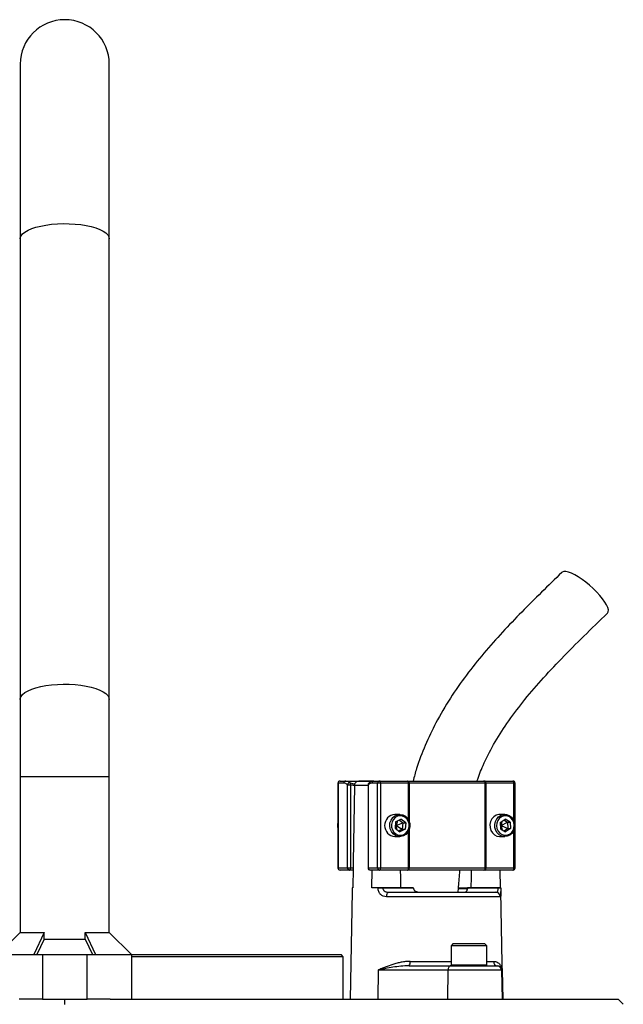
# Model space of a CAD drawing. Header units: millimetres. Extents: x 2565 to 4379, y 782 to 6178.
# Tile 10 of 10: x 3301 to 3843, y 5293 to 6178. Entities that reach past the tile are written whole.
import ezdxf

# ---------------------------------------------------------------- set-up
doc = ezdxf.new("R2010")
doc.units = ezdxf.units.MM
doc.header["$LTSCALE"] = 2

msp = doc.modelspace()

# ---------------------------------------------------------------- linework, layer by layer
at = {"color": 7, "linetype": 'Continuous', "lineweight": 25}
for p, q in [((3301.54, 6137.92), (3301.54, 5980.89)), ((3381.54, 5980.89), (3381.54, 6137.92)), ((3301.54, 5980.89), (3301.54, 5567.06)), ((3381.54, 5567.06), (3381.54, 5980.89)), ((3301.54, 5567.06), (3301.54, 5497.92)), ((3381.54, 5497.92), (3381.54, 5567.06)), ((3301.54, 5497.92), (3301.54, 5357.72)), ((3381.54, 5357.72), (3381.54, 5497.92)), ((3588.73, 5493.92), (3593.84, 5493.92)), ((3593.84, 5493.92), (3619.12, 5493.92)), ((3618.69, 5493.92), (3605.54, 5493.92)), ((3619.12, 5493.92), (3624.23, 5493.92)), ((3624.23, 5493.92), (3649.32, 5493.92)), ((3649.32, 5493.92), (3650.51, 5493.92)), ((3650.51, 5493.92), (3717.74, 5493.92)), ((3717.74, 5493.92), (3718.77, 5493.92)), ((3718.77, 5493.92), (3743.86, 5493.92)), ((3586.73, 5491.92), (3586.73, 5415.92)), ((3586.92, 5491.92), (3586.92, 5415.92)), ((3592.03, 5491.92), (3586.92, 5491.92)), ((3595.37, 5415.92), (3595.37, 5490.52)), ((3595.37, 5490.52), (3598.03, 5490.52)), ((3598.03, 5490.52), (3598.03, 5415.92)), ((3601.73, 5489.99), (3601.72, 5489.57)), ((3613.78, 5490.52), (3613.78, 5415.92)), ((3613.96, 5490.52), (3613.96, 5415.92)), ((3622.42, 5491.92), (3617.3, 5491.92)), ((3625.07, 5491.92), (3622.42, 5491.92)), ((3622.42, 5415.92), (3622.42, 5491.92)), ((3625.07, 5491.92), (3625.07, 5415.92)), ((3650.17, 5491.92), (3625.07, 5491.92)), ((3650.76, 5491.92), (3650.17, 5491.92)), ((3719.1, 5491.92), (3650.76, 5491.92)), ((3719.1, 5415.92), (3719.1, 5491.92)), ((3719.62, 5491.92), (3719.1, 5491.92)), ((3719.62, 5491.92), (3719.62, 5415.92)), ((3744.71, 5491.92), (3719.62, 5491.92)), ((3745.86, 5415.92), (3745.86, 5491.92)), ((3642.33, 5463.92), (3637.97, 5463.92)), ((3638.59, 5457.3), (3643.37, 5459.66)), ((3640.38, 5458.19), (3639.08, 5453.92)), ((3641.8, 5458.89), (3645.07, 5456.28)), ((3647.61, 5456.28), (3643.37, 5459.66)), ((3736.58, 5463.92), (3732.23, 5463.92)), ((3732.46, 5456.61), (3736.88, 5459.69)), ((3735.73, 5458.89), (3738.98, 5457)), ((3741.51, 5457), (3736.88, 5459.69)), ((3638.59, 5457.3), (3638.06, 5451.56)), ((3638.06, 5451.56), (3642.3, 5448.18)), ((3638.23, 5453.36), (3639.08, 5453.92)), ((3638.35, 5454.73), (3639.08, 5453.92)), ((3639.08, 5453.92), (3645.07, 5456.28)), ((3639.08, 5453.92), (3639.5, 5450.41)), ((3639.08, 5453.92), (3644.54, 5450.54)), ((3644.54, 5450.54), (3641.33, 5448.95)), ((3647.07, 5450.54), (3642.3, 5448.18)), ((3645.07, 5456.28), (3644.54, 5450.54)), ((3644.54, 5450.54), (3647.07, 5450.54)), ((3645.07, 5456.28), (3647.61, 5456.28)), ((3647.61, 5456.28), (3647.07, 5450.54)), ((3732.46, 5456.61), (3732.67, 5450.84)), ((3732.53, 5454.55), (3733.33, 5453.92)), ((3732.58, 5453.2), (3733.33, 5453.92)), ((3732.67, 5450.84), (3737.3, 5448.15)), ((3733.99, 5457.68), (3733.33, 5453.92)), ((3733.33, 5453.92), (3738.98, 5457)), ((3733.33, 5453.92), (3734.34, 5449.87)), ((3733.33, 5453.92), (3739.19, 5451.23)), ((3739.19, 5451.23), (3735.91, 5448.95)), ((3741.72, 5451.23), (3737.3, 5448.15)), ((3738.98, 5457), (3741.51, 5457)), ((3738.98, 5457), (3739.19, 5451.23)), ((3739.19, 5451.23), (3741.72, 5451.23)), ((3741.51, 5457), (3741.72, 5451.23)), ((3637.97, 5443.92), (3642.33, 5443.92)), ((3732.23, 5443.92), (3736.58, 5443.92)), ((3586.92, 5415.92), (3595.37, 5415.92)), ((3595.37, 5415.92), (3598.03, 5415.92)), ((3598.03, 5415.92), (3600.5, 5415.92)), ((3600.5, 5415.92), (3600.2, 5397.92)), ((3613.96, 5415.92), (3622.42, 5415.92)), ((3622.42, 5415.92), (3625.07, 5415.92)), ((3625.07, 5415.92), (3650.17, 5415.92)), ((3650.17, 5415.92), (3650.76, 5415.92)), ((3650.76, 5415.92), (3719.1, 5415.92)), ((3719.1, 5415.92), (3719.62, 5415.92)), ((3719.62, 5415.92), (3744.71, 5415.92)), ((3597.18, 5413.92), (3588.73, 5413.92)), ((3600.46, 5413.92), (3597.18, 5413.92)), ((3624.23, 5413.92), (3615.78, 5413.92)), ((3617.1, 5397.92), (3617.37, 5413.92)), ((3649.32, 5413.92), (3624.23, 5413.92)), ((3650.51, 5413.92), (3649.32, 5413.92)), ((3717.74, 5413.92), (3650.51, 5413.92)), ((3718.77, 5413.92), (3717.74, 5413.92)), ((3743.86, 5413.92), (3718.77, 5413.92)), ((3732.13, 5413.92), (3732.39, 5397.92)), ((3599.63, 5397.92), (3599.62, 5397.85)), ((3600.2, 5397.92), (3599.63, 5397.92)), ((3622.71, 5397.92), (3617.1, 5397.92)), ((3622.71, 5397.85), (3622.71, 5397.92)), ((3627.02, 5397.92), (3627.02, 5397.85)), ((3654.43, 5397.92), (3627.02, 5397.92)), ((3627.02, 5397.85), (3654.44, 5397.85)), ((3654.43, 5397.92), (3654.44, 5397.85)), ((3703.26, 5397.18), (3695.19, 5397.18)), ((3703.24, 5397.85), (3703.24, 5397.92)), ((3730.66, 5397.92), (3703.24, 5397.92)), ((3703.24, 5397.85), (3730.66, 5397.85)), ((3730.66, 5397.85), (3730.66, 5397.92)), ((3732.97, 5397.85), (3732.96, 5397.92)), ((3599.56, 5394.63), (3597.87, 5297.92)), ((3732.55, 5389.99), (3630.32, 5389.99)), ((3632.47, 5393.92), (3728.58, 5393.92)), ((3676.34, 5394.17), (3676.34, 5393.92)), ((3681.59, 5393.92), (3681.59, 5394.17)), ((3684.25, 5394.17), (3684.25, 5393.92)), ((3687.3, 5394.17), (3687.3, 5393.92)), ((3691.93, 5393.92), (3691.93, 5394.17)), ((3734.72, 5297.92), (3733.03, 5394.63)), ((3301.54, 5357.72), (3281.74, 5337.92)), ((3301.54, 5357.72), (3323.07, 5357.72)), ((3323.07, 5357.72), (3313.92, 5337.92)), ((3323.07, 5351.92), (3323.07, 5357.72)), ((3360.01, 5357.72), (3369.15, 5337.92)), ((3360.01, 5351.92), (3360.01, 5357.72)), ((3360.01, 5357.72), (3381.54, 5357.72)), ((3401.33, 5337.92), (3381.54, 5357.72)), ((3323.07, 5351.92), (3316.6, 5337.92)), ((3323.07, 5351.92), (3360.01, 5351.92)), ((3360.01, 5351.92), (3366.47, 5337.92)), ((3690.33, 5347.92), (3688.33, 5345.92)), ((3688.33, 5345.92), (3688.33, 5328.72)), ((3711.09, 5345.92), (3688.33, 5345.92)), ((3690.33, 5347.92), (3710.25, 5347.92)), ((3710.25, 5347.92), (3718.33, 5347.92)), ((3720.33, 5345.92), (3711.09, 5345.92)), ((3720.33, 5345.92), (3718.33, 5347.92)), ((3720.33, 5328.72), (3720.33, 5345.92)), ((3281.54, 5337.92), (3321.54, 5337.92)), ((3321.54, 5337.92), (3321.54, 5297.92)), ((3321.54, 5337.92), (3361.54, 5337.92)), ((3361.54, 5297.92), (3361.54, 5337.92)), ((3361.54, 5337.92), (3401.54, 5337.92)), ((3401.33, 5337.92), (3589.54, 5337.92)), ((3401.54, 5337.92), (3401.54, 5297.92)), ((3591.54, 5335.92), (3401.54, 5335.92)), ((3591.54, 5335.92), (3589.54, 5337.92)), ((3591.54, 5297.92), (3591.54, 5335.92)), ((3650.66, 5327.92), (3688.13, 5327.92)), ((3688.13, 5327.92), (3729.74, 5327.92)), ((3729.74, 5327.92), (3730.05, 5327.92)), ((3622.94, 5323.99), (3622.65, 5297.92)), ((3685.58, 5323.99), (3622.94, 5323.99)), ((3685.58, 5323.99), (3685.28, 5297.92)), ((3733.74, 5323.99), (3685.58, 5323.99)), ((3733.74, 5323.99), (3734.19, 5297.92)), ((3734.26, 5323.99), (3733.74, 5323.99)), ((3734.26, 5323.99), (3734.71, 5297.92)), ((3321.54, 5297.92), (3300.66, 5297.92)), ((3321.54, 5297.92), (3361.54, 5297.92)), ((3341.54, 5293), (3341.54, 5297.92)), ((3382.41, 5297.92), (3361.54, 5297.92)), ((3382.41, 5297.92), (3838.38, 5297.92)), ((3842.96, 5293.34), (3838.38, 5297.92))]:
    msp.add_line(p, q, dxfattribs=at)
at = {"color": 8, "linetype": 'Continuous', "lineweight": 25}
for p, q in [((3301.54, 5497.92), (3381.54, 5497.92)), ((3586.92, 5491.92), (3586.73, 5491.92)), ((3597.81, 5492.36), (3601.96, 5491.15)), ((3613.78, 5489.99), (3601.73, 5489.99)), ((3613.78, 5490.52), (3613.96, 5490.52)), ((3650.17, 5458.94), (3650.17, 5491.92)), ((3650.76, 5491.92), (3650.76, 5457.58)), ((3744.71, 5458.35), (3744.71, 5491.92)), ((3745.86, 5491.92), (3744.71, 5491.92)), ((3650.76, 5450.26), (3650.76, 5415.92)), ((3744.71, 5415.92), (3744.71, 5449.49)), ((3650.17, 5415.92), (3650.17, 5448.9)), ((3586.73, 5415.92), (3586.92, 5415.92)), ((3613.78, 5415.92), (3613.96, 5415.92)), ((3744.71, 5415.92), (3745.86, 5415.92)), ((3695.09, 5397.85), (3703.13, 5397.85)), ((3651.53, 5331.85), (3688.33, 5331.85)), ((3688.33, 5328.72), (3711.09, 5328.72)), ((3711.09, 5328.72), (3720.33, 5328.72)), ((3720.33, 5331.85), (3726.5, 5331.85))]:
    msp.add_line(p, q, dxfattribs=at)
at = {"color": 8, "linetype": 'Continuous', "lineweight": 25, "flags": 128}
for points in [[(3301.54, 5980.89), (3301.62, 5981.82), (3302.34, 5983.65), (3303.75, 5985.43), (3305.83, 5987.13), (3308.56, 5988.72), (3311.87, 5990.17), (3315.71, 5991.45), (3320.01, 5992.55), (3324.7, 5993.44), (3329.68, 5994.1), (3334.88, 5994.53), (3340.2, 5994.71), (3345.54, 5994.65), (3350.81, 5994.34), (3355.91, 5993.8), (3360.76, 5993.02), (3365.26, 5992.02), (3369.34, 5990.83), (3372.93, 5989.46), (3375.95, 5987.94), (3378.36, 5986.29), (3380.11, 5984.55), (3381.18, 5982.74), (3381.54, 5980.89)], [(3301.54, 5567.06), (3301.62, 5567.99), (3302.34, 5569.82), (3303.75, 5571.6), (3305.83, 5573.3), (3308.56, 5574.89), (3311.87, 5576.34), (3315.71, 5577.62), (3320.01, 5578.72), (3324.7, 5579.61), (3329.68, 5580.27), (3334.88, 5580.7), (3340.2, 5580.88), (3345.54, 5580.82), (3350.81, 5580.52), (3355.91, 5579.97), (3360.76, 5579.19), (3365.26, 5578.2), (3369.34, 5577), (3372.93, 5575.63), (3375.95, 5574.11), (3378.36, 5572.46), (3380.11, 5570.72), (3381.18, 5568.91), (3381.54, 5567.06)]]:
    msp.add_lwpolyline(points, dxfattribs=at)
at = {"color": 7, "linetype": 'Continuous', "lineweight": 25, "flags": 128}
for points in [[(3828.77, 5644.66), (3828.89, 5644.79), (3829.48, 5646), (3829.53, 5647.65), (3829.02, 5649.69), (3827.97, 5652.08), (3826.41, 5654.74), (3824.38, 5657.62), (3821.93, 5660.64), (3819.13, 5663.72), (3816.05, 5666.78), (3812.76, 5669.74), (3809.35, 5672.52), (3805.92, 5675.05), (3802.55, 5677.27), (3799.32, 5679.13), (3796.33, 5680.56), (3793.64, 5681.53), (3791.33, 5682.03), (3789.46, 5682.03), (3788.08, 5681.53), (3787.7, 5681.23)], [(3625.07, 5491.92), (3625.06, 5492.31), (3625.01, 5492.69), (3624.93, 5493.03), (3624.83, 5493.34), (3624.7, 5493.58), (3624.55, 5493.77), (3624.39, 5493.88), (3624.23, 5493.92)], [(3650.17, 5491.92), (3650.15, 5492.31), (3650.1, 5492.69), (3650.02, 5493.03), (3649.92, 5493.34), (3649.79, 5493.58), (3649.64, 5493.77), (3649.49, 5493.88), (3649.32, 5493.92)], [(3719.62, 5491.92), (3719.6, 5492.31), (3719.55, 5492.69), (3719.47, 5493.03), (3719.37, 5493.34), (3719.24, 5493.58), (3719.09, 5493.77), (3718.93, 5493.88), (3718.77, 5493.92)], [(3744.71, 5491.92), (3744.69, 5492.31), (3744.64, 5492.69), (3744.56, 5493.03), (3744.46, 5493.34), (3744.33, 5493.58), (3744.18, 5493.77), (3744.03, 5493.88), (3743.86, 5493.92)], [(3601.72, 5489.57), (3600.58, 5421.16), (3600.5, 5415.92)], [(3651.34, 5452.9), (3650.76, 5450.26), (3649.55, 5447.88), (3647.81, 5445.96), (3645.65, 5444.62), (3643.26, 5443.97), (3640.79, 5444.07), (3638.44, 5444.89), (3636.37, 5446.38), (3634.75, 5448.43), (3633.69, 5450.89), (3633.27, 5453.58), (3633.52, 5456.29), (3634.43, 5458.82), (3635.92, 5460.99), (3637.88, 5462.64), (3640.18, 5463.64), (3642.63, 5463.92), (3645.07, 5463.45), (3647.29, 5462.28), (3649.16, 5460.5), (3650.51, 5458.22), (3651.26, 5455.62), (3651.34, 5452.9)], [(3650.77, 5453.02), (3650.68, 5455.53), (3649.95, 5457.9), (3648.64, 5459.95), (3646.87, 5461.51), (3644.77, 5462.46), (3642.51, 5462.71), (3640.28, 5462.26), (3638.25, 5461.12), (3636.6, 5459.41), (3635.45, 5457.25), (3634.9, 5454.82), (3634.99, 5452.32), (3635.72, 5449.94), (3637.02, 5447.89), (3638.8, 5446.33), (3640.9, 5445.38), (3643.16, 5445.13), (3645.39, 5445.59), (3647.41, 5446.72), (3649.07, 5448.43), (3650.22, 5450.59), (3650.77, 5453.02)], [(3732.23, 5463.92), (3731.25, 5463.86), (3728.86, 5463.2), (3726.71, 5461.86), (3724.98, 5459.92), (3723.78, 5457.54), (3723.21, 5454.89), (3723.31, 5452.17), (3724.07, 5449.58), (3725.43, 5447.31), (3727.3, 5445.53), (3729.53, 5444.37), (3731.97, 5443.93), (3732.23, 5443.92)], [(3745.64, 5454.32), (3745.4, 5451.61), (3744.51, 5449.07), (3743.03, 5446.89), (3741.07, 5445.23), (3738.78, 5444.22), (3736.32, 5443.93), (3733.89, 5444.37), (3731.65, 5445.53), (3729.78, 5447.31), (3728.42, 5449.58), (3727.66, 5452.17), (3727.56, 5454.89), (3728.13, 5457.54), (3729.33, 5459.92), (3731.07, 5461.86), (3733.21, 5463.2), (3735.61, 5463.86), (3738.07, 5463.78), (3740.43, 5462.98), (3742.5, 5461.49), (3744.13, 5459.45), (3745.21, 5457), (3745.64, 5454.32)], [(3745.06, 5454.27), (3744.65, 5456.73), (3743.62, 5458.97), (3742.07, 5460.79), (3740.11, 5462.06), (3737.91, 5462.67), (3735.64, 5462.58), (3733.49, 5461.78), (3731.63, 5460.34), (3730.21, 5458.38), (3729.35, 5456.06), (3729.12, 5453.57), (3729.53, 5451.11), (3730.56, 5448.87), (3732.11, 5447.05), (3734.07, 5445.78), (3736.27, 5445.17), (3738.54, 5445.27), (3740.69, 5446.07), (3742.55, 5447.5), (3743.96, 5449.46), (3744.83, 5451.78), (3745.06, 5454.27)], [(3597.18, 5413.92), (3597.35, 5413.96), (3597.5, 5414.07), (3597.65, 5414.26), (3597.78, 5414.51), (3597.88, 5414.81), (3597.96, 5415.16), (3598.01, 5415.53), (3598.03, 5415.92)], [(3624.23, 5413.92), (3624.39, 5413.96), (3624.55, 5414.07), (3624.7, 5414.26), (3624.83, 5414.51), (3624.93, 5414.81), (3625.01, 5415.16), (3625.06, 5415.53), (3625.07, 5415.92)], [(3649.32, 5413.92), (3649.49, 5413.96), (3649.64, 5414.07), (3649.79, 5414.26), (3649.92, 5414.51), (3650.02, 5414.81), (3650.1, 5415.16), (3650.15, 5415.53), (3650.17, 5415.92)], [(3718.77, 5413.92), (3718.93, 5413.96), (3719.09, 5414.07), (3719.24, 5414.26), (3719.37, 5414.51), (3719.47, 5414.81), (3719.55, 5415.16), (3719.6, 5415.53), (3719.62, 5415.92)], [(3743.86, 5413.92), (3744.03, 5413.96), (3744.18, 5414.07), (3744.33, 5414.26), (3744.46, 5414.51), (3744.56, 5414.81), (3744.64, 5415.16), (3744.69, 5415.53), (3744.71, 5415.92)], [(3643.28, 5397.92), (3643.11, 5407.45), (3642.99, 5413.92)], [(3706.51, 5413.92), (3706.39, 5407.45), (3706.22, 5397.92)], [(3632.47, 5393.92), (3632.06, 5393.85), (3631.66, 5393.62), (3631.29, 5393.26), (3630.96, 5392.77), (3630.69, 5392.18), (3630.49, 5391.5), (3630.36, 5390.76), (3630.32, 5389.99)], [(3688.13, 5327.92), (3687.63, 5327.85), (3687.16, 5327.62), (3686.72, 5327.26), (3686.34, 5326.77), (3686.02, 5326.18), (3685.78, 5325.5), (3685.63, 5324.76), (3685.58, 5323.99)]]:
    msp.add_lwpolyline(points, dxfattribs=at)
at = {"color": 7, "linetype": 'Continuous', "lineweight": 25}
for centre, radius, start, end in [((3341.54, 6137.92), 40, 0, 180), ((3588.73, 5491.92), 2, 90, 180), ((3588.83, 5492.01), 1.91, 92.95214, 182.67534), ((3593.94, 5492.01), 1.91, 92.95214, 182.67534), ((3619.21, 5492.01), 1.91, 92.95214, 182.67534), ((3624.33, 5492.01), 1.91, 92.95214, 182.67534), ((3646.58, 5492.41), 4.21, 353.28108, 21.00592), ((3717.35, 5492.19), 1.78, 351.28039, 77.10755), ((3743.86, 5491.92), 2, 0, 90), ((3597.52, 5490.21), 2.18, 82.46337, 171.74277), ((3595.81, 5491.19), 2.31, 343.11903, 30.46305), ((3615.78, 5490.52), 2, 130.9851, 180), ((3638.75, 5453.92), 10.03, 94.4393, 265.5607), ((3592.92, 5453.92), 6.57, 160.563, 199.437), ((3588.73, 5415.92), 2, 180, 270), ((3588.83, 5415.83), 1.91, 177.32466, 267.04786), ((3597.28, 5415.83), 1.91, 177.32466, 267.04786), ((3615.78, 5415.92), 2, 180, 270), ((3615.87, 5415.83), 1.91, 177.32466, 267.04786), ((3624.33, 5415.83), 1.91, 177.32466, 267.04786), ((3646.58, 5415.43), 4.21, 338.99408, 6.71892), ((3717.35, 5415.65), 1.78, 282.89245, 8.71961), ((3743.86, 5415.92), 2, 270, 0), ((3624.87, 5227.03), 170.84, 89.27819, 90.72181), ((3731.81, 5357.83), 40.04, 88.34797, 91.65203), ((3728.57, 5389.94), 3.98, 0.75453, 89.76371), ((3646.39, 5330.93), 5.23, 324.85873, 10.16071), ((3689.13, 5328.72), 0.8, 180, 270), ((3719.53, 5328.72), 0.8, 270, 360), ((3730.28, 5331.7), 3.79, 177.71317, 266.46523), ((3729.74, 5323.92), 4, 0.99939, 89.99942)]:
    msp.add_arc(centre, radius, start, end, dxfattribs=at)
at = {"color": 8, "linetype": 'Continuous', "lineweight": 25}
msp.add_arc((3615.57, 5490.83), 1.63, 133.5963, 190.8042, dxfattribs=at)
at = {"color": 7, "linetype": 'Continuous', "lineweight": 25}
for points, knots in [([(3787.7, 5681.23), (3781.64, 5675.34), (3769.57, 5663.63), (3751.74, 5645.87), (3734.42, 5627.74), (3717.73, 5609), (3701.96, 5589.31), (3687.44, 5568.46), (3675.01, 5547.33), (3664.93, 5526.19), (3658.14, 5508.65), (3655.27, 5497.69), (3654.28, 5493.92)], [0, 0, 0, 0, 0.11056, 0.219929, 0.328681, 0.437276, 0.545816, 0.654572, 0.763589, 0.858182, 0.951275, 1, 1, 1, 1]), ([(3711.58, 5493.92), (3713.32, 5498.58), (3717.53, 5509.92), (3726.58, 5527.26), (3738.57, 5546.28), (3752.89, 5565.4), (3769.33, 5584.72), (3787.71, 5604.32), (3807.74, 5624.33), (3821.65, 5637.78), (3828.77, 5644.66)], [0, 0, 0, 0, 0.075271, 0.182926, 0.298025, 0.421459, 0.553637, 0.694484, 0.84354, 1, 1, 1, 1]), ([(3593.84, 5493.92), (3594.52, 5493.92), (3595.19, 5493.79), (3596.52, 5493.27), (3597.17, 5492.88), (3597.81, 5492.36)], [0, 0, 0, 0, 0.5, 0.5, 1, 1, 1, 1]), ([(3601.73, 5489.99), (3601.73, 5490.26), (3601.76, 5490.53), (3601.87, 5491.06), (3601.95, 5491.31), (3602.27, 5492.04), (3602.57, 5492.48), (3603.12, 5493.02), (3603.31, 5493.18), (3603.73, 5493.45), (3603.96, 5493.57), (3604.42, 5493.75), (3604.65, 5493.82), (3605.14, 5493.9), (3605.38, 5493.92), (3605.63, 5493.92)], [0, 0, 0, 0, 0.125, 0.125, 0.25, 0.25, 0.5, 0.5, 0.625, 0.625, 0.75, 0.75, 0.875, 0.875, 1, 1, 1, 1]), ([(3619.09, 5493.9), (3619.01, 5493.91), (3618.28, 5493.96), (3616.91, 5493.57), (3615.45, 5492.9), (3614.71, 5492.18), (3614.49, 5491.97)], [0, 0, 0, 0, 0.050093, 0.43798, 0.830713, 1, 1, 1, 1]), ([(3595.37, 5490.52), (3594.83, 5490.99), (3594.28, 5491.34), (3593.17, 5491.8), (3592.6, 5491.92), (3592.03, 5491.92)], [0, 0, 0, 0, 0.5, 0.5, 1, 1, 1, 1]), ([(3617.3, 5491.92), (3616.73, 5491.92), (3616.16, 5491.8), (3615.05, 5491.33), (3614.5, 5490.99), (3613.96, 5490.52)], [0, 0, 0, 0, 0.5, 0.5, 1, 1, 1, 1]), ([(3694.7, 5393.92), (3694.83, 5395.62), (3695.31, 5401.99), (3695.83, 5408.69), (3696.33, 5413.69), (3696.37, 5414.02)], [0, 0, 0, 0, 0.252856, 0.951016, 1, 1, 1, 1]), ([(3599.62, 5397.85), (3599.61, 5397), (3599.58, 5395.83), (3599.57, 5394.88), (3599.56, 5394.63)], [0, 0, 0, 0, 0.733208, 1, 1, 1, 1]), ([(3622.71, 5397.92), (3623.01, 5397.92), (3623.33, 5397.92), (3624.03, 5397.92), (3624.4, 5397.92), (3625.15, 5397.92), (3625.54, 5397.92), (3626.3, 5397.92), (3626.67, 5397.92), (3627.02, 5397.92)], [0, 0, 0, 0, 0.25, 0.25, 0.5, 0.5, 0.75, 0.75, 1, 1, 1, 1]), ([(3630.32, 5389.99), (3629.34, 5389.99), (3628.41, 5390.14), (3627.06, 5390.64), (3626.63, 5390.85), (3625.82, 5391.35), (3625.44, 5391.64), (3624.9, 5392.16), (3624.72, 5392.34), (3624.39, 5392.73), (3624.24, 5392.94), (3623.81, 5393.57), (3623.56, 5394.04), (3623.14, 5395.06), (3622.98, 5395.59), (3622.77, 5396.69), (3622.71, 5397.27), (3622.71, 5397.85)], [0, 0, 0, 0, 0.25, 0.25, 0.375, 0.375, 0.5, 0.5, 0.5625, 0.5625, 0.625, 0.625, 0.75, 0.75, 0.875, 0.875, 1, 1, 1, 1]), ([(3627.02, 5397.85), (3627.01, 5397.52), (3627.06, 5397.2), (3627.24, 5396.59), (3627.38, 5396.3), (3627.72, 5395.77), (3627.92, 5395.53), (3628.38, 5395.11), (3628.63, 5394.93), (3629.16, 5394.62), (3629.44, 5394.49), (3630.01, 5394.27), (3630.31, 5394.18), (3631.22, 5393.98), (3631.84, 5393.92), (3632.47, 5393.92)], [0, 0, 0, 0, 0.125, 0.125, 0.25, 0.25, 0.375, 0.375, 0.5, 0.5, 0.625, 0.625, 0.75, 0.75, 1, 1, 1, 1]), ([(3654.63, 5397.18), (3654.71, 5396.87), (3654.85, 5396.57), (3655.19, 5396.03), (3655.41, 5395.79), (3656.1, 5395.14), (3656.66, 5394.82), (3657.82, 5394.34), (3658.44, 5394.17), (3659.69, 5393.97), (3660.32, 5393.92), (3660.96, 5393.92)], [0, 0, 0, 0, 0.125, 0.125, 0.25, 0.25, 0.5, 0.5, 0.75, 0.75, 1, 1, 1, 1]), ([(3700.09, 5393.92), (3700.44, 5393.92), (3700.77, 5393.97), (3701.39, 5394.17), (3701.68, 5394.33), (3702.09, 5394.69), (3702.22, 5394.83), (3702.46, 5395.16), (3702.58, 5395.36), (3702.78, 5395.79), (3702.87, 5396.03), (3703.01, 5396.57), (3703.07, 5396.87), (3703.1, 5397.18)], [0, 0, 0, 0, 0.25, 0.25, 0.5, 0.5, 0.625, 0.625, 0.75, 0.75, 0.875, 0.875, 1, 1, 1, 1]), ([(3728.58, 5393.92), (3728.88, 5393.92), (3729.15, 5393.98), (3729.66, 5394.25), (3729.88, 5394.46), (3730.17, 5394.93), (3730.26, 5395.11), (3730.41, 5395.53), (3730.48, 5395.77), (3730.58, 5396.3), (3730.62, 5396.59), (3730.66, 5397.2), (3730.67, 5397.52), (3730.66, 5397.85)], [0, 0, 0, 0, 0.25, 0.25, 0.5, 0.5, 0.625, 0.625, 0.75, 0.75, 0.875, 0.875, 1, 1, 1, 1]), ([(3730.66, 5397.92), (3731.01, 5397.92), (3731.32, 5397.92), (3731.9, 5397.92), (3732.15, 5397.92), (3732.55, 5397.92), (3732.71, 5397.92), (3732.92, 5397.92), (3732.97, 5397.92), (3732.96, 5397.92)], [0, 0, 0, 0, 0.25, 0.25, 0.5, 0.5, 0.75, 0.75, 1, 1, 1, 1]), ([(3732.97, 5397.85), (3732.98, 5397), (3733.01, 5395.83), (3733.02, 5394.88), (3733.03, 5394.63)], [0, 0, 0, 0, 0.733208, 1, 1, 1, 1]), ([(3651.53, 5331.85), (3650.17, 5331.85), (3648.83, 5331.77), (3646.19, 5331.49), (3644.9, 5331.29), (3642.34, 5330.8), (3641.08, 5330.52), (3638.59, 5329.88), (3637.36, 5329.53), (3633.78, 5328.41), (3631.49, 5327.58), (3628.19, 5326.27), (3627.11, 5325.82), (3625.52, 5325.14), (3625, 5324.91), (3624.22, 5324.57), (3623.96, 5324.45), (3623.45, 5324.22), (3623.2, 5324.11), (3622.94, 5323.99)], [0, 0, 0, 0, 0.125, 0.125, 0.25, 0.25, 0.375, 0.375, 0.5, 0.5, 0.75, 0.75, 0.875, 0.875, 0.9375, 0.9375, 0.96875, 0.96875, 1, 1, 1, 1]), ([(3650.66, 5327.92), (3648.15, 5327.92), (3645.69, 5327.75), (3640.88, 5327.26), (3638.51, 5326.93), (3633.89, 5326.19), (3631.64, 5325.77), (3628.32, 5325.12), (3627.23, 5324.9), (3625.07, 5324.45), (3624, 5324.22), (3622.94, 5323.99)], [0, 0, 0, 0, 0.25, 0.25, 0.5, 0.5, 0.75, 0.75, 0.875, 0.875, 1, 1, 1, 1]), ([(3726.5, 5331.85), (3727.14, 5331.85), (3727.75, 5331.77), (3728.87, 5331.48), (3729.39, 5331.28), (3730.82, 5330.56), (3731.61, 5329.91), (3732.57, 5328.79), (3732.85, 5328.39), (3733.34, 5327.57), (3733.54, 5327.14), (3733.88, 5326.27), (3734.01, 5325.82), (3734.14, 5325.14), (3734.18, 5324.91), (3734.23, 5324.45), (3734.25, 5324.22), (3734.26, 5323.99)], [0, 0, 0, 0, 0.125, 0.125, 0.25, 0.25, 0.5, 0.5, 0.625, 0.625, 0.75, 0.75, 0.875, 0.875, 0.9375, 0.9375, 1, 1, 1, 1]), ([(3730.05, 5327.92), (3730.4, 5327.92), (3730.73, 5327.88), (3731.34, 5327.73), (3731.62, 5327.63), (3732.39, 5327.26), (3732.82, 5326.93), (3733.51, 5326.19), (3733.77, 5325.77), (3734.13, 5324.9), (3734.23, 5324.45), (3734.26, 5323.99)], [0, 0, 0, 0, 0.125, 0.125, 0.25, 0.25, 0.5, 0.5, 0.75, 0.75, 1, 1, 1, 1])]:
    msp.add_open_spline(points, degree=3, knots=knots, dxfattribs=at)
for points in [[(3601.72, 5489.57), (3600.5, 5489.93), (3599.27, 5490.24), (3598.03, 5490.52)], [(3654.44, 5397.85), (3654.45, 5397.61), (3654.52, 5397.39), (3654.63, 5397.18)], [(3703.24, 5397.85), (3703.23, 5397.61), (3703.18, 5397.39), (3703.1, 5397.18)]]:
    msp.add_open_spline(points, degree=3, dxfattribs=at)
at = {"color": 8, "linetype": 'Continuous', "lineweight": 25}
msp.add_open_spline([(3733.03, 5394.63), (3733.03, 5394.15), (3733.06, 5392.89), (3733.04, 5391.4), (3732.9, 5390.21), (3732.67, 5390.07), (3732.55, 5389.99)], degree=3, knots=[0, 0, 0, 0, 0.156853, 0.412559, 0.693103, 1, 1, 1, 1], dxfattribs=at)

doc.saveas('drawing.dxf')
